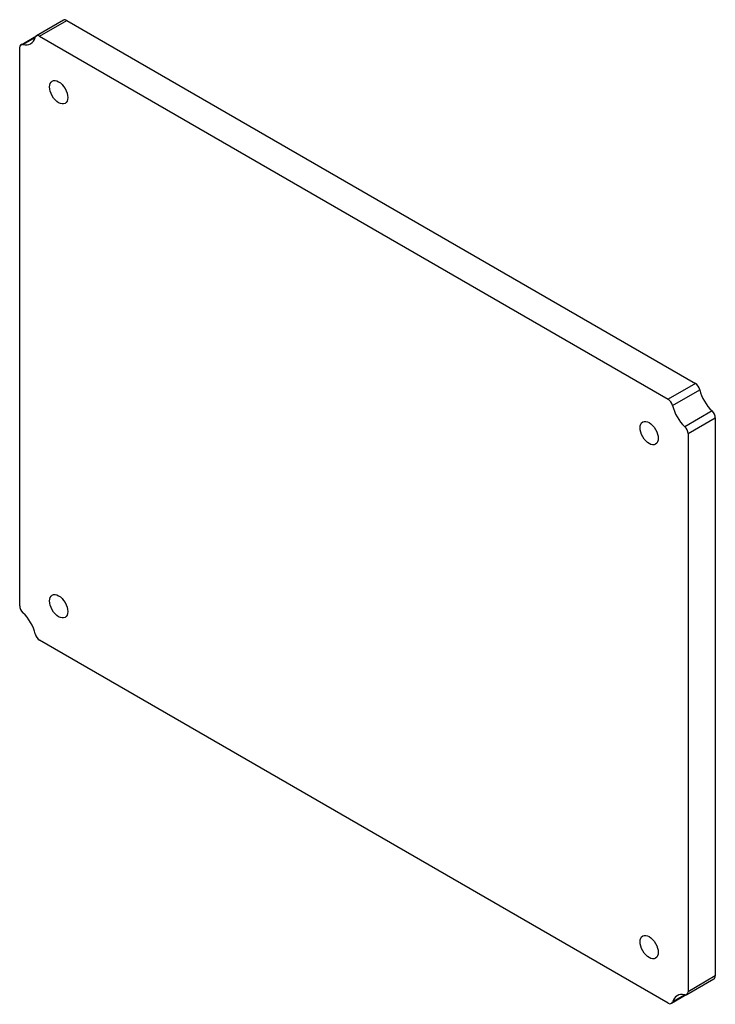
# Model space of a CAD drawing. Header units: inches. Extents: x 3 to 128, y 4 to 61.
# Tile 2 of 2: x 114 to 128, y 42 to 61. Entities that reach past the tile are written whole.
import ezdxf

# ---------------------------------------------------------------- set-up
doc = ezdxf.new("R2010")
doc.units = ezdxf.units.IN
doc.header["$MEASUREMENT"] = 0
doc.layers.add('Visible Edges(ANSI)', color=7, linetype='Continuous', lineweight=25)
doc.layers.add('Visible Tangent Edges(ANSI)', color=7, linetype='Continuous', lineweight=25)

msp = doc.modelspace()

# ---------------------------------------------------------------- linework, layer by layer
at = {"layer": 'Visible Edges(ANSI)'}
for p, q in [((115.187, 60.84), (114.657, 60.534)), ((115.25, 60.834), (127.484, 53.771)), ((114.359, 60.362), (114.657, 60.534)), ((114.719, 60.528), (126.953, 53.464)), ((114.333, 49.444), (114.333, 60.305)), ((127.87, 53.102), (127.87, 42.241)), ((127.34, 52.796), (127.34, 41.935)), ((126.953, 41.712), (114.719, 48.775)), ((127.314, 41.877), (127.844, 42.184)), ((127.314, 41.877), (127.016, 41.706))]:
    msp.add_line(p, q, dxfattribs=at)
for centre, major_axis, start_param, end_param in [((115.25, 60.732), (-0.062, 0.108), 5.497787, 6.283185), ((114.719, 60.426), (-0.063, 0.108), 5.497787, 6.779786), ((114.421, 60.254), (-0.063, 0.108), 5.786585, 7.068583), ((114.296, 60.816), (0.25, -0.433), 5.786585, 6.779786), ((127.484, 53.669), (-0.063, 0.108), 4.215789, 5.497787), ((126.953, 53.362), (0.062, -0.108), 1.074196, 2.356194), ((127.907, 53.569), (0.25, -0.433), 4.215789, 5.208989), ((127.377, 53.263), (-0.25, 0.433), 1.074196, 2.067397), ((127.781, 53.153), (-0.063, 0.108), 3.926991, 5.208989), ((127.251, 52.847), (0.062, -0.108), 0.785398, 2.067397), ((114.421, 49.393), (-0.062, 0.108), 0.785398, 2.067397), ((114.296, 48.976), (0.25, -0.433), 1.074196, 2.067397), ((114.719, 48.877), (-0.062, 0.108), 1.074196, 2.356194), ((127.781, 42.292), (0.062, -0.108), 0, 0.785398), ((127.377, 41.424), (-0.25, 0.433), 5.786585, 6.779786), ((127.251, 41.986), (0.062, -0.108), 5.786585, 7.068583), ((126.953, 41.814), (0.063, -0.108), 5.497787, 6.779786)]:
    msp.add_ellipse(centre, major_axis=major_axis, ratio=0.57735, start_param=start_param, end_param=end_param, dxfattribs=at)
for centre in [(115.091, 59.438), (126.582, 52.804), (115.091, 49.436), (126.582, 42.802)]:
    msp.add_ellipse(centre, major_axis=(-0.125, 0.217), ratio=0.57735, dxfattribs=at)
at = {"layer": 'Visible Tangent Edges(ANSI)'}
for p, q in [((114.719, 60.528), (115.25, 60.834)), ((114.396, 60.366), (114.634, 60.504)), ((127.484, 53.771), (126.953, 53.464)), ((127.038, 53.342), (127.568, 53.649)), ((127.807, 53.236), (127.276, 52.93)), ((127.34, 52.796), (127.87, 53.102)), ((127.87, 42.241), (127.34, 41.935)), ((127.276, 41.873), (127.038, 41.736))]:
    msp.add_line(p, q, dxfattribs=at)

doc.saveas('drawing.dxf')
